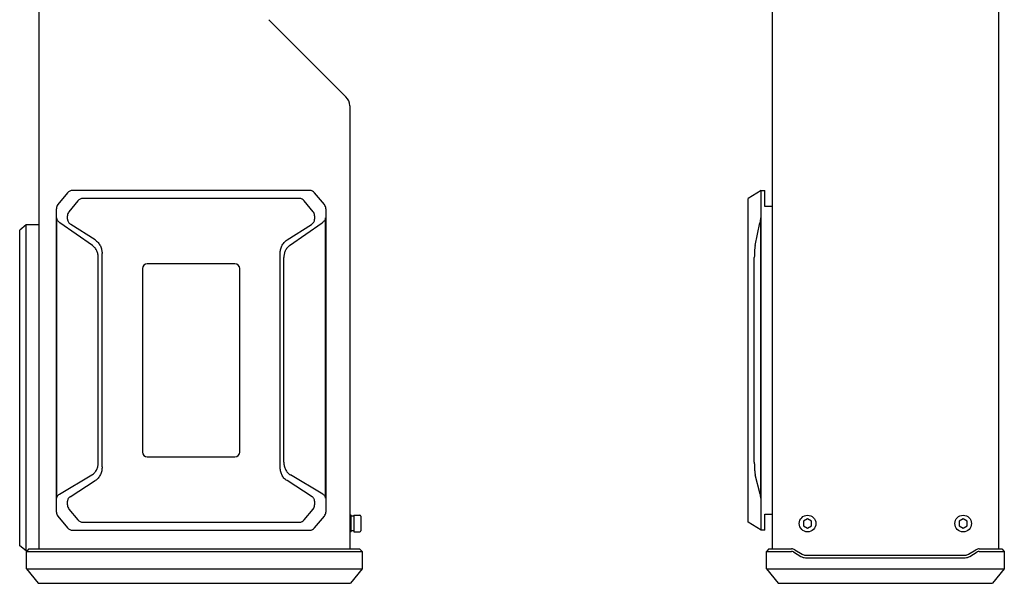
# Model space of a CAD drawing. Header units: millimetres. Extents: x 97 to 455, y 99 to 378.
# Tile 5 of 16: x 282 to 437, y 99 to 187. Entities that reach past the tile are written whole.
import ezdxf

# ---------------------------------------------------------------- set-up
doc = ezdxf.new("R2010")
doc.units = ezdxf.units.MM
doc.header["$LTSCALE"] = 32.67
doc.layers.add('00_COMPONENTS', color=7, linetype='CONTINUOUS')

msp = doc.modelspace()

# ---------------------------------------------------------------- linework, layer by layer
at = {"layer": '00_COMPONENTS', "color": 7}
for p, q in [((285.2799, 356.4716), (285.2799, 104.4416)), ((435.7772, 356.4716), (435.7772, 104.4416)), ((400.2772, 191.7066), (400.2772, 104.4416)), ((321.3656, 187.3708), (333.4441, 175.2924)), ((334.0299, 173.8782), (334.0299, 104.4416)), ((327.7591, 160.6066), (290.5556, 160.6066)), ((398.5272, 160.6066), (396.5272, 159.3566)), ((398.5272, 160.6066), (399.1272, 160.6066)), ((398.5272, 107.3566), (398.5272, 160.6066)), ((399.1272, 158.1066), (399.1272, 160.6066)), ((289.7823, 160.2407), (288.2591, 158.3831)), ((326.1331, 159.3566), (292.1817, 159.3566)), ((330.0556, 158.3831), (328.5324, 160.2407)), ((396.5272, 108.6066), (396.5272, 159.3566)), ((288.0324, 110.2142), (288.0324, 157.7491)), ((291.4084, 158.9907), (290.0091, 157.2842)), ((328.3056, 157.2842), (326.9063, 158.9907)), ((330.2824, 157.7491), (330.2824, 110.2142)), ((400.2772, 158.1066), (399.1272, 158.1066)), ((288.1199, 112.3968), (288.1199, 156.3004)), ((289.7824, 156.0958), (289.7824, 156.6502)), ((328.5324, 156.6502), (328.5324, 156.0958)), ((330.1949, 156.3004), (330.1949, 112.3968)), ((398.4272, 156.3004), (398.4272, 112.3968)), ((283.2799, 155.2276), (282.2799, 154.3616)), ((285.2799, 155.2276), (283.2799, 155.2276)), ((283.2799, 104.1466), (283.2799, 155.2276)), ((293.7118, 151.9587), (288.5852, 155.5484)), ((294.0953, 152.8484), (290.2926, 155.2803)), ((324.2194, 152.8484), (328.0221, 155.2803)), ((324.6029, 151.9587), (329.7295, 155.5484)), ((397.6084, 151.9587), (398.3591, 155.5484)), ((282.2799, 104.8966), (282.2799, 154.3616)), ((294.6074, 118.0054), (294.6074, 150.0828)), ((295.1965, 117.3074), (295.1965, 150.7034)), ((323.1182, 117.3074), (323.1182, 150.7034)), ((323.7074, 118.0054), (323.7074, 150.0828)), ((397.4772, 118.0054), (397.4772, 150.0828)), ((301.5324, 148.3566), (301.5324, 119.6066)), ((316.0324, 149.1066), (302.2824, 149.1066)), ((316.7824, 119.6066), (316.7824, 148.3566)), ((302.2824, 118.8566), (316.0324, 118.8566)), ((288.5172, 113.0256), (293.5945, 116.0319)), ((329.7975, 113.0256), (324.7202, 116.0319)), ((398.3691, 113.0256), (397.6255, 116.0319)), ((290.174, 112.6071), (294.1163, 115.1283)), ((328.1407, 112.6071), (324.1984, 115.1283)), ((289.7824, 111.3131), (289.7824, 111.9338)), ((328.5324, 111.9338), (328.5324, 111.3131)), ((290.0091, 110.679), (291.4084, 108.9726)), ((326.9063, 108.9726), (328.3056, 110.679)), ((334.2799, 109.7066), (334.0299, 109.7066)), ((334.2799, 107.1066), (334.2799, 109.7066)), ((334.6549, 109.7066), (335.6299, 109.7066)), ((334.6549, 109.7066), (334.6549, 107.1066)), ((399.1272, 109.8566), (400.2772, 109.8566)), ((399.1272, 107.3566), (399.1272, 109.8566)), ((288.2591, 109.5801), (289.7823, 107.7226)), ((292.1817, 108.6066), (326.1331, 108.6066)), ((328.5324, 107.7226), (330.0556, 109.5801)), ((334.6549, 109.5566), (334.2799, 109.5566)), ((335.7799, 109.5566), (335.7799, 107.2566)), ((398.5272, 107.3566), (396.5272, 108.6066)), ((405.2025, 108.768), (405.2019, 108.0463)), ((405.8279, 109.1283), (405.2025, 108.768)), ((406.4525, 108.7669), (405.8279, 109.1283)), ((406.4519, 108.0453), (406.4525, 108.7669)), ((429.6025, 108.768), (429.6019, 108.0463)), ((430.2279, 109.1283), (429.6025, 108.768)), ((430.8525, 108.7669), (430.2279, 109.1283)), ((430.8519, 108.0453), (430.8525, 108.7669)), ((290.5556, 107.3566), (327.7591, 107.3566)), ((334.2799, 107.1066), (334.0299, 107.1066)), ((334.6549, 107.2566), (334.2799, 107.2566)), ((334.6549, 107.1066), (335.6299, 107.1066)), ((399.1272, 107.3566), (398.5272, 107.3566)), ((405.2019, 108.0463), (405.8266, 107.6849)), ((405.8266, 107.6849), (406.4519, 108.0453)), ((429.6019, 108.0463), (430.2266, 107.6849)), ((430.2266, 107.6849), (430.8519, 108.0453)), ((283.2799, 104.1466), (282.2799, 104.8966)), ((283.4349, 104.1466), (283.2799, 104.1466)), ((283.7299, 104.4416), (283.3299, 104.0416)), ((283.3299, 104.0416), (335.9799, 104.0416)), ((283.3299, 101.2916), (283.3299, 104.0416)), ((283.7299, 104.4416), (335.5799, 104.4416)), ((335.5799, 104.4416), (335.9799, 104.0416)), ((335.9799, 104.0416), (335.9799, 101.2916)), ((399.7772, 104.4416), (399.3772, 104.0416)), ((399.3772, 104.0416), (403.3076, 104.0416)), ((399.3772, 101.2916), (399.3772, 104.0416)), ((399.7772, 104.4416), (403.3076, 104.4416)), ((403.6163, 103.9561), (404.7812, 103.2572)), ((403.8221, 104.2991), (404.987, 103.6002)), ((405.5015, 103.4577), (430.5534, 103.4577)), ((431.0679, 103.6002), (432.2328, 104.2991)), ((431.2737, 103.2572), (432.4386, 103.9561)), ((432.7473, 104.4416), (436.2772, 104.4416)), ((432.7473, 104.0416), (436.6772, 104.0416)), ((436.2772, 104.4416), (436.6772, 104.0416)), ((436.6772, 104.0416), (436.6772, 101.2916)), ((405.5015, 103.0577), (430.5534, 103.0577)), ((283.3299, 101.2916), (335.9799, 101.2916)), ((283.3299, 101.2916), (285.1799, 99.0416)), ((335.9799, 101.2916), (334.1299, 99.0416)), ((399.3772, 101.2916), (436.6772, 101.2916)), ((399.3772, 101.2916), (401.2272, 99.0416)), ((436.6772, 101.2916), (434.8272, 99.0416)), ((285.1799, 99.0416), (334.1299, 99.0416)), ((401.2272, 99.0416), (434.8272, 99.0416))]:
    msp.add_line(p, q, dxfattribs=at)
for centre in [(405.8272, 108.4066), (430.2272, 108.4066)]:
    msp.add_circle(centre, 1.3, dxfattribs=at)
for centre, radius, start, end in [((332.0299, 173.8782), 2, 0, 45), ((290.5556, 159.6066), 1, 90, 140.648247), ((327.7591, 159.6066), 1, 39.351753, 90), ((292.1817, 158.3566), 1, 90, 140.648247), ((326.1331, 158.3566), 1, 39.351753, 90), ((289.0324, 157.7491), 1, 140.648247, 180), ((329.2824, 157.7491), 1, 0, 39.351753), ((290.7824, 156.6502), 1, 140.648247, 180), ((327.5324, 156.6502), 1, 0, 39.351753), ((302.2824, 148.3566), 0.75, 90, 180), ((316.0324, 148.3566), 0.75, 0, 90), ((302.2824, 119.6066), 0.75, 180, 270), ((316.0324, 119.6066), 0.75, 270, 360), ((290.7824, 111.3131), 1, 180, 219.351753), ((327.5324, 111.3131), 1, 320.648247, 360), ((289.0324, 110.2142), 1, 180, 219.351753), ((329.2824, 110.2142), 1, 320.648247, 360), ((335.6299, 109.5566), 0.15, 0, 90), ((292.1817, 109.6066), 1, 219.351753, 270), ((326.1331, 109.6066), 1, 270, 320.648247), ((290.5556, 108.3566), 1, 219.351753, 270), ((327.7591, 108.3566), 1, 270, 320.648247), ((335.6299, 107.2566), 0.15, 270, 360), ((403.3076, 103.4416), 1, 59.036274, 90), ((403.3076, 103.4416), 0.6, 59.036274, 90), ((405.5015, 104.4577), 1, 239.036274, 270), ((430.5534, 104.4577), 1, 270, 300.963726), ((432.7473, 103.4416), 1, 90, 120.963726), ((432.7473, 103.4416), 0.6, 90, 120.963726), ((405.5015, 104.4577), 1.4, 239.036274, 270), ((430.5534, 104.4577), 1.4, 270, 300.963726)]:
    msp.add_arc(centre, radius, start, end, dxfattribs=at)
for points, knots in [([(288.5852, 155.5484), (288.5227, 155.5921), (288.4038, 155.689), (288.2538, 155.8641), (288.165, 156.0363), (288.1266, 156.1852), (288.1199, 156.262), (288.1199, 156.3004)], [0, 0, 0, 0, 0.24939783, 0.49911427, 0.7491017, 0.87452564, 1, 1, 1, 1]), ([(289.7824, 156.0958), (289.7824, 156.054), (289.7893, 155.9703), (289.8295, 155.8078), (289.9243, 155.6187), (290.0891, 155.4278), (290.2223, 155.3253), (290.2926, 155.2803)], [0, 0, 0, 0, 0.12510689, 0.25022779, 0.49994175, 0.74989493, 1, 1, 1, 1]), ([(328.0221, 155.2803), (328.0924, 155.3253), (328.2257, 155.4278), (328.3904, 155.6187), (328.4852, 155.8078), (328.5254, 155.9703), (328.5324, 156.054), (328.5324, 156.0958)], [0, 0, 0, 0, 0.25010507, 0.50005824, 0.74977221, 0.87489311, 1, 1, 1, 1]), ([(330.1949, 156.3004), (330.1949, 156.262), (330.1881, 156.1852), (330.1497, 156.0363), (330.0609, 155.8641), (329.9109, 155.689), (329.792, 155.5921), (329.7295, 155.5484)], [0, 0, 0, 0, 0.12547441, 0.2508984, 0.5008859, 0.7506024, 1, 1, 1, 1]), ([(398.4272, 156.3004), (398.4272, 156.225), (398.4237, 156.081), (398.409, 155.8787), (398.3878, 155.7032), (398.3692, 155.5966), (398.3591, 155.5484)], [0, 0, 0, 0, 0.29919654, 0.57096391, 0.80457652, 1, 1, 1, 1]), ([(294.6074, 150.0828), (294.6074, 150.2633), (294.5836, 150.5354), (294.495, 150.886), (294.3983, 151.1394), (294.2704, 151.3785), (294.1122, 151.5983), (293.926, 151.7944), (293.7854, 151.9072), (293.7118, 151.9587)], [0, 0, 0, 0, 0.25042037, 0.37569516, 0.50086853, 0.62590549, 0.75077878, 0.87547557, 1, 1, 1, 1]), ([(294.0953, 152.8484), (294.1837, 152.7919), (294.3531, 152.667), (294.5794, 152.4469), (294.7733, 152.1979), (294.9318, 151.925), (295.0532, 151.6337), (295.1656, 151.229), (295.1965, 150.9129), (295.1965, 150.7034)], [0, 0, 0, 0, 0.1250332, 0.25006328, 0.37509365, 0.50012824, 0.62517025, 0.75022166, 1, 1, 1, 1]), ([(323.1182, 150.7034), (323.1182, 150.9129), (323.1491, 151.229), (323.2615, 151.6337), (323.3829, 151.925), (323.5414, 152.1979), (323.7354, 152.4469), (323.9616, 152.667), (324.131, 152.7919), (324.2194, 152.8484)], [0, 0, 0, 0, 0.2497783, 0.37482972, 0.49987173, 0.62490632, 0.74993671, 0.87496679, 1, 1, 1, 1]), ([(324.6029, 151.9587), (324.5294, 151.9072), (324.3888, 151.7944), (324.2025, 151.5983), (324.0443, 151.3785), (323.9165, 151.1395), (323.8197, 150.886), (323.7311, 150.5354), (323.7074, 150.2633), (323.7074, 150.0828)], [0, 0, 0, 0, 0.12452442, 0.24922121, 0.3740945, 0.49913146, 0.62430484, 0.74957963, 1, 1, 1, 1]), ([(397.6084, 151.9587), (397.5967, 151.9028), (397.575, 151.7817), (397.5484, 151.5871), (397.5258, 151.3693), (397.5007, 151.0452), (397.4816, 150.6142), (397.4772, 150.2626), (397.4772, 150.0828)], [0, 0, 0, 0, 0.09103519, 0.19586093, 0.31284148, 0.43976912, 0.71367635, 1, 1, 1, 1]), ([(293.5945, 116.0319), (293.6775, 116.081), (293.8367, 116.1914), (294.0485, 116.3905), (294.2284, 116.6194), (294.3732, 116.8724), (294.4821, 117.143), (294.5812, 117.5189), (294.6074, 117.8114), (294.6074, 118.0054)], [0, 0, 0, 0, 0.12446844, 0.2491205, 0.37397016, 0.49900758, 0.62420204, 0.74951209, 1, 1, 1, 1]), ([(323.7074, 118.0054), (323.7074, 117.8114), (323.7335, 117.5189), (323.8326, 117.143), (323.9415, 116.8724), (324.0863, 116.6194), (324.2662, 116.3905), (324.478, 116.1914), (324.6372, 116.081), (324.7202, 116.0319)], [0, 0, 0, 0, 0.25048792, 0.37579795, 0.50099241, 0.62602984, 0.7508795, 0.87553156, 1, 1, 1, 1]), ([(397.4772, 118.0054), (397.4772, 117.8123), (397.4821, 117.4353), (397.5032, 116.9744), (397.5316, 116.6309), (397.5572, 116.4046), (397.5873, 116.2072), (397.6121, 116.0865), (397.6255, 116.0319)], [0, 0, 0, 0, 0.29220177, 0.57044251, 0.69795105, 0.81369769, 0.91498909, 1, 1, 1, 1]), ([(295.1965, 117.3074), (295.1965, 117.0961), (295.1676, 116.7774), (295.061, 116.3674), (294.9448, 116.0712), (294.7912, 115.7924), (294.6007, 115.5374), (294.3757, 115.3122), (294.2054, 115.1853), (294.1163, 115.1283)], [0, 0, 0, 0, 0.24982597, 0.37487903, 0.49992026, 0.62494978, 0.74996984, 0.87498478, 1, 1, 1, 1]), ([(324.1984, 115.1283), (324.1093, 115.1853), (323.939, 115.3122), (323.714, 115.5374), (323.5235, 115.7924), (323.3699, 116.0712), (323.2537, 116.3674), (323.1471, 116.7774), (323.1182, 117.0961), (323.1182, 117.3074)], [0, 0, 0, 0, 0.12501522, 0.25003016, 0.37505022, 0.50007974, 0.62512097, 0.75017403, 1, 1, 1, 1]), ([(288.1199, 112.3968), (288.1199, 112.4618), (288.1391, 112.5925), (288.2253, 112.77), (288.3556, 112.9167), (288.4615, 112.9927), (288.5172, 113.0256)], [0, 0, 0, 0, 0.25057737, 0.50077518, 0.75056601, 1, 1, 1, 1]), ([(329.7975, 113.0256), (329.8532, 112.9927), (329.9591, 112.9167), (330.0894, 112.77), (330.1757, 112.5925), (330.1949, 112.4618), (330.1949, 112.3968)], [0, 0, 0, 0, 0.24943426, 0.49922536, 0.7494231, 1, 1, 1, 1]), ([(398.3691, 113.0256), (398.3784, 112.9879), (398.3951, 112.9013), (398.4131, 112.7557), (398.4247, 112.584), (398.4272, 112.4611), (398.4272, 112.3968)], [0, 0, 0, 0, 0.18427692, 0.41743256, 0.69537876, 1, 1, 1, 1]), ([(290.174, 112.6071), (290.117, 112.5707), (290.0097, 112.4862), (289.882, 112.3258), (289.8003, 112.1374), (289.7824, 112.0014), (289.7824, 111.9338)], [0, 0, 0, 0, 0.25018074, 0.50020239, 0.75010027, 1, 1, 1, 1]), ([(328.5324, 111.9338), (328.5324, 112.0014), (328.5144, 112.1374), (328.4327, 112.3258), (328.305, 112.4862), (328.1977, 112.5707), (328.1407, 112.6071)], [0, 0, 0, 0, 0.24989973, 0.49979761, 0.74981926, 1, 1, 1, 1])]:
    msp.add_open_spline(points, degree=3, knots=knots, dxfattribs=at)

doc.saveas('drawing.dxf')
